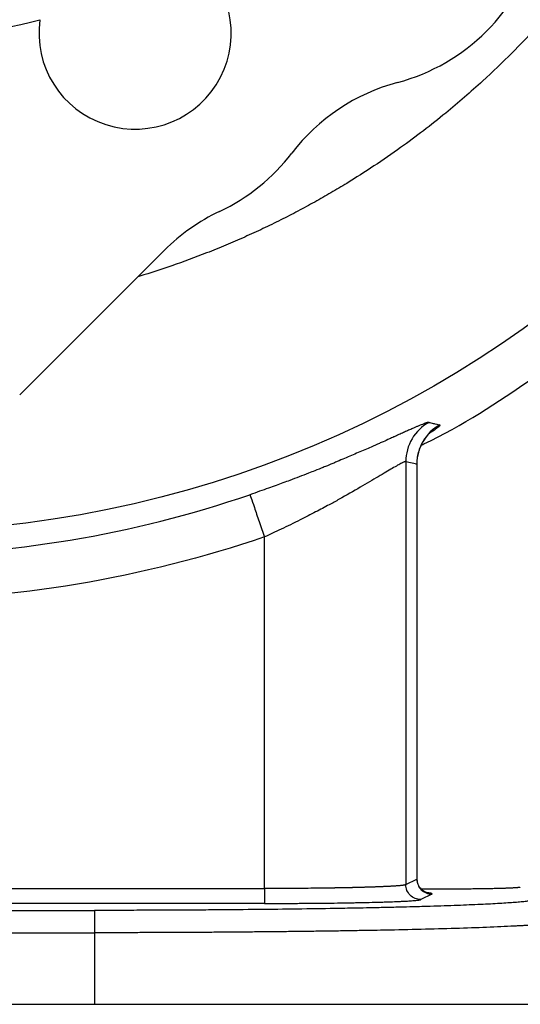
# Model space of a CAD drawing. Header units: inches. Extents: x 0.3 to 34.1, y 0.2 to 21.7.
# Tile 8 of 26: x 8.4 to 10.1, y 5.2 to 8.5. Entities that reach past the tile are written whole.
import ezdxf

# ---------------------------------------------------------------- set-up
doc = ezdxf.new("R2010")
doc.units = ezdxf.units.IN
doc.header["$MEASUREMENT"] = 0
doc.layers.add('SLD-0', color=7, linetype='Continuous', lineweight=25)
doc.styles.add('SLDTEXTSTYLE0', font='TXT', dxfattribs={"width": 0.75})
doc.dimstyles.new('SLDDIMSTYLE0', dxfattribs={"dimtxt": 0.125, "dimasz": 0.13, "dimexe": 0, "dimexo": 0.0625, "dimgap": 0.03125, "dimtad": 0, "dimtih": 1, "dimtoh": 1, "dimlfac": 0.8, "dimrnd": 1e-09, "dimzin": 12, "dimdsep": 46, "dimtxsty": 'SLDTEXTSTYLE0', "dimsah": 1, "dimcen": 0.09, "dimadec": 0, "dimazin": 3, "dimtfac": 1, "dimtofl": 0, "dimtmove": 0, "dimatfit": 3, "dimfxl": 1, "dimfrac": 2, "dimtolj": 1, "dimtzin": 12, "dimarcsym": 0})

# ---------------------------------------------------------------- blocks, each defined once
blk = doc.blocks.new('_D')
at = {"layer": 'SLD-0'}
for p, q in [((11.7791, 10.4534), (11.7791, 2.4453)), ((6.3666, 5.697), (6.3666, 2.4453)), ((8.9707, 2.7503), (8.9326, 2.7503)), ((8.9326, 2.7503), (8.9326, 2.5519)), ((9.4787, 2.7503), (9.5168, 2.7503)), ((9.5168, 2.7503), (9.5168, 2.5519)), ((6.3666, 2.5703), (8.823, 2.5703)), ((8.9326, 2.5519), (8.9707, 2.5519)), ((9.5168, 2.5519), (9.4787, 2.5519)), ((11.7791, 2.5703), (9.6264, 2.5703))]:
    blk.add_line(p, q, dxfattribs=at)
for points in [[(6.3666, 2.5703), (6.4966, 2.5503), (6.4966, 2.5903)], [(11.7791, 2.5703), (11.6491, 2.5903), (11.6491, 2.5503)]]:
    blk.add_solid(points, dxfattribs=at)
at = {"layer": 'SLD-0', "char_height": 0.125, "attachment_point": 1, "style": 'SLDTEXTSTYLE0'}
for s, insert in [('109.98', (8.9707, 2.713)), ('4.33', (9.0631, 2.526))]:
    blk.add_mtext(s, dxfattribs=dict(at, insert=insert))
blk = doc.blocks.new('_D_2')
at = {"layer": 'SLD-0'}
for p, q in [((6.3666, 5.697), (6.3666, 2.9177)), ((10.2729, 5.1727), (10.2729, 2.9177)), ((8.3763, 3.2228), (8.3382, 3.2228)), ((8.3382, 3.2228), (8.3382, 3.0243)), ((8.7919, 3.2228), (8.83, 3.2228)), ((8.83, 3.2228), (8.83, 3.0243)), ((6.3666, 3.0427), (8.2286, 3.0427)), ((10.2729, 3.0427), (8.9396, 3.0427)), ((8.3382, 3.0243), (8.3763, 3.0243)), ((8.83, 3.0243), (8.7919, 3.0243))]:
    blk.add_line(p, q, dxfattribs=at)
for points in [[(6.3666, 3.0427), (6.4966, 3.0227), (6.4966, 3.0627)], [(10.2729, 3.0427), (10.1429, 3.0627), (10.1429, 3.0227)]]:
    blk.add_solid(points, dxfattribs=at)
at = {"layer": 'SLD-0', "char_height": 0.125, "attachment_point": 1, "style": 'SLDTEXTSTYLE0'}
for s, insert in [('79.38', (8.3763, 3.1855)), ('3.13', (8.4225, 2.9984))]:
    blk.add_mtext(s, dxfattribs=dict(at, insert=insert))
blk = doc.blocks.new('_D_5')
at = {"layer": 'SLD-0'}
for p, q in [((9.7829, 10.5034), (12.7703, 10.5034)), ((12.6453, 10.5034), (12.6453, 8.1203)), ((12.3913, 8.0949), (12.3532, 8.0949)), ((12.3532, 8.0949), (12.3532, 7.8965)), ((12.8993, 8.0949), (12.9374, 8.0949)), ((12.9374, 8.0949), (12.9374, 7.8965)), ((12.3532, 7.8965), (12.3913, 7.8965)), ((12.9374, 7.8965), (12.8993, 7.8965)), ((12.6453, 5.2227), (12.6453, 7.7095)), ((10.2406, 5.2227), (12.7703, 5.2227))]:
    blk.add_line(p, q, dxfattribs=at)
for points in [[(12.6453, 10.5034), (12.6253, 10.3734), (12.6653, 10.3734)], [(12.6453, 5.2227), (12.6653, 5.3527), (12.6253, 5.3527)]]:
    blk.add_solid(points, dxfattribs=at)
at = {"layer": 'SLD-0', "char_height": 0.125, "attachment_point": 1, "style": 'SLDTEXTSTYLE0'}
for s, insert in [('107.30', (12.3913, 8.0576)), ('4.22', (12.4836, 7.8706))]:
    blk.add_mtext(s, dxfattribs=dict(at, insert=insert))

msp = doc.modelspace()

# ---------------------------------------------------------------- linework, layer by layer
at = {"color": 7, "linetype": 'Continuous', "lineweight": 25}
for p, q in [((8.3793, 7.2678), (8.8649, 7.7534)), ((9.6745, 7.0441), (9.6745, 5.6242)), ((9.6745, 7.0441), (9.7116, 7.0364)), ((9.7123, 5.6378), (9.7123, 7.0399)), ((9.7116, 7.0364), (9.7116, 5.6427)), ((9.2002, 5.6111), (9.2002, 6.7913)), ((9.6745, 5.6242), (9.7116, 5.6427)), ((7.6886, 5.6111), (9.2002, 5.6111)), ((9.7616, 5.5927), (9.7244, 5.5742)), ((9.8041, 5.6091), (9.7261, 5.6095)), ((9.2002, 5.5611), (7.6886, 5.5611)), ((4.103, 5.5378), (8.6303, 5.5378)), ((4.103, 5.4628), (8.6303, 5.4628)), ((8.6303, 5.4628), (8.6303, 5.2227)), ((4.103, 5.2227), (8.6303, 5.2227))]:
    msp.add_line(p, q, dxfattribs=at)
at = {"color": 8, "linetype": 'Continuous', "lineweight": 25}
for p, q in [((9.7116, 7.0364), (9.7097, 7.0338)), ((9.7116, 5.6427), (9.7108, 5.6434))]:
    msp.add_line(p, q, dxfattribs=at)
at = {"color": 7, "linetype": 'Continuous', "lineweight": 25}
msp.add_circle((7.9291, 10.5034), 3.6954, dxfattribs=at)
for centre, radius, start, end in [((9.4759, 8.9566), 0.6625, 284.9611, 345.0389), ((8.7663, 8.4824), 0.3225, 172.0012, 52.9988), ((7.9291, 10.5034), 2.0428, 255.318, 284.682), ((9.818, 7.6765), 0.6625, 104.9611, 142.5389), ((8.7663, 8.4824), 0.6625, 295.3405, 322.5389), ((9.3333, 7.2849), 0.6625, 115.3405, 135), ((7.9291, 10.5034), 3.7738, 270, 288.9009)]:
    msp.add_arc(centre, radius, start, end, dxfattribs=at)
at = {"color": 8, "linetype": 'Continuous', "lineweight": 25}
for points, knots in [([(10.768, 9.6565), (10.7607, 9.6325), (10.7491, 9.5942), (10.7332, 9.5472), (10.7241, 9.5209), (10.7141, 9.4929), (10.7014, 9.4585), (10.6836, 9.4125), (10.6653, 9.3676), (10.6467, 9.3237), (10.6276, 9.281), (10.6083, 9.2393), (10.5887, 9.1986), (10.5367, 9.0948), (10.4534, 8.9477), (10.3344, 8.771), (10.2561, 8.6693), (10.2163, 8.6207), (10.212, 8.6155), (10.2066, 8.609), (10.1905, 8.5897), (10.1578, 8.5514), (10.1019, 8.4891), (10.0255, 8.4093), (9.9265, 8.3143), (9.8026, 8.2069), (9.6513, 8.0909), (9.5208, 8.0044), (9.4231, 7.946), (9.3686, 7.915), (9.3125, 7.8845), (9.2546, 7.8547), (9.195, 7.8257), (9.1337, 7.7975), (9.0707, 7.7702), (8.9894, 7.7372), (8.8932, 7.7021), (8.8163, 7.6763), (8.7784, 7.6655), (8.7766, 7.665)], [0, 0, 0, 0, 0.025642, 0.040888, 0.050679, 0.054176, 0.071277, 0.088091, 0.104618, 0.120857, 0.136809, 0.152474, 0.167851, 0.182941, 0.271192, 0.340415, 0.400602, 0.402334, 0.404635, 0.407505, 0.410943, 0.430386, 0.458929, 0.496573, 0.543314, 0.599152, 0.664083, 0.738106, 0.759065, 0.780431, 0.802203, 0.824382, 0.846967, 0.86996, 0.893359, 0.917166, 0.959683, 0.998088, 1, 1, 1, 1]), ([(9.7884, 7.1673), (9.7888, 7.1664), (9.7897, 7.1646), (9.7759, 7.1537), (9.7627, 7.1441), (9.7522, 7.1375), (9.7518, 7.1373)], [0, 0, 0, 0, 0.327798, 0.675172, 0.987359, 1, 1, 1, 1])]:
    msp.add_open_spline(points, degree=3, knots=knots, dxfattribs=at)
at = {"color": 7, "linetype": 'Continuous', "lineweight": 25}
for points, knots in [([(9.7269, 7.0995), (9.7297, 7.1008), (9.8614, 7.1615), (9.9818, 7.2434), (10.0996, 7.3235)], [0, 0, 0, 0, 0.021248, 1, 1, 1, 1]), ([(9.7523, 7.1756), (9.752, 7.1757), (9.7514, 7.1757), (9.75, 7.1756), (9.7479, 7.1752), (9.745, 7.1744), (9.7417, 7.1734), (9.7383, 7.1722), (9.7345, 7.1708), (9.7272, 7.1679), (9.7174, 7.1639), (9.7048, 7.1585), (9.6938, 7.1537), (9.6809, 7.148), (9.6665, 7.1415), (9.6539, 7.1358), (9.6438, 7.1312), (9.6383, 7.1287), (9.6305, 7.1251), (9.6179, 7.1194), (9.6015, 7.1121), (9.5813, 7.1032), (9.5542, 7.0913), (9.5155, 7.0745), (9.477, 7.058), (9.4489, 7.0461), (9.4326, 7.0392), (9.4215, 7.0345), (9.4098, 7.0297), (9.393, 7.0229), (9.3719, 7.0144), (9.3449, 7.0038), (9.3169, 6.993), (9.2883, 6.9822), (9.2626, 6.9726), (9.2386, 6.9638), (9.2125, 6.9544), (9.1832, 6.944), (9.1625, 6.9368), (9.1516, 6.9331)], [0, 0, 0, 0, 0.014823, 0.031678, 0.050879, 0.072901, 0.093518, 0.109545, 0.126326, 0.146003, 0.200517, 0.226387, 0.25484, 0.288326, 0.318101, 0.349719, 0.365498, 0.376128, 0.381256, 0.408426, 0.4441, 0.464211, 0.506699, 0.569067, 0.63121, 0.662198, 0.677535, 0.693126, 0.703986, 0.720652, 0.754818, 0.779866, 0.816318, 0.851853, 0.877656, 0.903144, 0.932055, 0.964367, 1, 1, 1, 1]), ([(9.7523, 7.1756), (9.7289, 7.1628), (9.6891, 7.1242), (9.6745, 7.0709), (9.6745, 7.0441)], [-0.9999995, -0.9999995, -0.9999995, -0.9999995, -0.5, 0.0000003, 0.0000003, 0.0000003, 0.0000003]), ([(9.7523, 7.1756), (9.7546, 7.1751), (9.7567, 7.1746), (9.7646, 7.1728), (9.7693, 7.1717), (9.777, 7.1699), (9.78, 7.1693), (9.7848, 7.1682), (9.7866, 7.1678), (9.7884, 7.1673)], [1.292114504, 1.292114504, 1.292114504, 1.292114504, 1.292694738, 1.292694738, 1.294648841, 1.294648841, 1.297775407, 1.297775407, 1.301243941, 1.301243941, 1.301243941, 1.301243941]), ([(9.7123, 7.0341), (9.7125, 7.0409), (9.7129, 7.0546), (9.7165, 7.0722), (9.7208, 7.0857), (9.725, 7.096), (9.7298, 7.1057), (9.7369, 7.1178), (9.7403, 7.1224), (9.7426, 7.1255)], [0, 0, 0, 0, 0.15203, 0.304943, 0.387191, 0.479399, 0.587572, 0.717027, 1, 1, 1, 1]), ([(9.6745, 7.0441), (9.6742, 7.0442), (9.6737, 7.0443), (9.6724, 7.044), (9.6708, 7.0436), (9.6688, 7.0428), (9.6664, 7.0418), (9.6636, 7.0405), (9.6579, 7.0377), (9.6474, 7.032), (9.6296, 7.0217), (9.6077, 7.0088), (9.5738, 6.9886), (9.5229, 6.9584), (9.4655, 6.9255), (9.4144, 6.8974), (9.371, 6.8743), (9.3273, 6.852), (9.2884, 6.8326), (9.2572, 6.8177), (9.228, 6.8039), (9.2091, 6.7954), (9.2002, 6.7913)], [0, 0, 0, 0, 0.017274, 0.03459, 0.051957, 0.069381, 0.08687, 0.104429, 0.122067, 0.182284, 0.24473, 0.305065, 0.36888, 0.494197, 0.620531, 0.675241, 0.747306, 0.825901, 0.873912, 0.919552, 0.96158, 1, 1, 1, 1]), ([(9.1516, 6.9331), (9.1518, 6.9325), (9.153, 6.929), (9.1579, 6.9145), (9.1617, 6.9036), (9.1711, 6.8761), (9.1767, 6.8596), (9.1885, 6.8254), (9.1945, 6.8077), (9.2002, 6.7913)], [0, 0, 0, 0, 0.25, 0.25, 0.5, 0.5, 0.75, 0.75, 1, 1, 1, 1]), ([(9.2002, 6.7913), (8.997, 6.7217), (8.7867, 6.6685), (8.3601, 6.5975), (8.1439, 6.5797), (7.9291, 6.5797)], [0, 0, 0, 0, 0.5, 0.5, 1, 1, 1, 1]), ([(9.6745, 5.6242), (9.6742, 5.624), (9.6736, 5.6237), (9.6722, 5.6233), (9.6704, 5.6229), (9.6682, 5.6224), (9.6657, 5.622), (9.6628, 5.6217), (9.6597, 5.6213), (9.6563, 5.6209), (9.6526, 5.6206), (9.6487, 5.6202), (9.6446, 5.6199), (9.6403, 5.6196), (9.6358, 5.6193), (9.6312, 5.619), (9.6265, 5.6188), (9.6216, 5.6185), (9.6167, 5.6183), (9.6119, 5.6181), (9.6072, 5.6178), (9.6024, 5.6176), (9.5977, 5.6174), (9.593, 5.6172), (9.5884, 5.617), (9.5838, 5.6168), (9.5793, 5.6166), (9.5748, 5.6165), (9.5704, 5.6163), (9.566, 5.6161), (9.5617, 5.616), (9.5574, 5.6158), (9.5533, 5.6157), (9.5491, 5.6156), (9.5451, 5.6154), (9.5411, 5.6153), (9.5372, 5.6152), (9.5333, 5.6151), (9.5295, 5.6149), (9.5258, 5.6148), (9.5222, 5.6147), (9.5186, 5.6146), (9.5151, 5.6145), (9.5117, 5.6144), (9.5084, 5.6144), (9.5051, 5.6143), (9.5019, 5.6142), (9.4988, 5.6141), (9.4958, 5.6141), (9.4928, 5.614), (9.49, 5.6139), (9.4871, 5.6139), (9.4844, 5.6138), (9.4817, 5.6137), (9.4792, 5.6137), (9.4766, 5.6136), (9.4742, 5.6136), (9.4718, 5.6136), (9.4695, 5.6135), (9.4673, 5.6135), (9.4651, 5.6134), (9.463, 5.6134), (9.4609, 5.6134), (9.4589, 5.6133), (9.457, 5.6133), (9.4551, 5.6133), (9.4533, 5.6132), (9.4515, 5.6132), (9.4497, 5.6132), (9.4481, 5.6132), (9.4464, 5.6131), (9.4448, 5.6131), (9.4433, 5.6131), (9.4418, 5.6131), (9.4404, 5.613), (9.439, 5.613), (9.4376, 5.613), (9.4363, 5.613), (9.435, 5.6129), (9.4338, 5.6129), (9.4327, 5.6129), (9.4315, 5.6129), (9.4304, 5.6129), (9.4294, 5.6129), (9.4284, 5.6128), (9.4274, 5.6128), (9.4128, 5.6126), (9.3864, 5.6122), (9.3492, 5.6118), (9.3192, 5.6116), (9.2951, 5.6114), (9.2759, 5.6113), (9.2569, 5.6112), (9.238, 5.6111), (9.2188, 5.6111), (9.2063, 5.6111), (9.2002, 5.6111)], [0, 0, 0, 0, 0.021212, 0.042075, 0.062558, 0.082631, 0.102263, 0.121426, 0.140096, 0.158247, 0.175856, 0.192905, 0.209376, 0.225252, 0.240522, 0.255175, 0.269206, 0.282693, 0.29584, 0.30866, 0.321157, 0.333339, 0.345208, 0.356771, 0.368031, 0.378995, 0.389666, 0.400049, 0.410149, 0.419971, 0.429519, 0.438799, 0.447814, 0.45657, 0.465071, 0.473321, 0.481326, 0.489089, 0.496616, 0.503912, 0.510979, 0.517824, 0.524451, 0.530864, 0.537068, 0.543068, 0.548867, 0.554471, 0.559883, 0.565109, 0.570153, 0.575019, 0.579711, 0.584235, 0.588594, 0.592792, 0.596834, 0.600724, 0.604467, 0.608066, 0.611547, 0.614933, 0.618225, 0.621425, 0.624534, 0.627554, 0.630487, 0.633333, 0.636095, 0.638774, 0.641371, 0.643888, 0.646325, 0.648684, 0.650966, 0.653172, 0.655303, 0.657361, 0.659346, 0.661259, 0.663102, 0.664875, 0.666578, 0.668214, 0.669782, 0.671283, 0.672719, 0.73866, 0.793339, 0.839146, 0.868364, 0.895257, 0.920271, 0.947977, 0.974326, 1, 1, 1, 1]), ([(9.7244, 5.5742), (9.7114, 5.5742), (9.6984, 5.5796), (9.6799, 5.5981), (9.6745, 5.6111), (9.6745, 5.6242)], [0, 0, 0, 0, 0.5, 0.5, 1, 1, 1, 1]), ([(9.7116, 5.6427), (9.7116, 5.6296), (9.717, 5.6166), (9.7355, 5.5981), (9.7485, 5.5927), (9.7616, 5.5927)], [0, 0, 0, 0, 0.5, 0.5, 1, 1, 1, 1]), ([(9.7473, 5.5964), (9.7474, 5.5964), (9.7476, 5.5964), (9.7444, 5.5971), (9.7393, 5.5992), (9.7332, 5.6027), (9.7272, 5.6076), (9.7204, 5.6154), (9.7138, 5.6273), (9.7128, 5.6382), (9.7122, 5.6434)], [0, 0, 0, 0, 0.127932, 0.288287, 0.415205, 0.521347, 0.6149, 0.700492, 0.855264, 1, 1, 1, 1]), ([(9.2002, 5.6111), (9.2002, 5.5983), (9.2002, 5.5855), (9.2002, 5.567), (9.2002, 5.5615), (9.2002, 5.5611)], [0, 0, 0, 0, 0.5, 0.5, 1, 1, 1, 1]), ([(9.7616, 5.5927), (9.763, 5.5939), (9.7647, 5.5953), (9.7465, 5.5966), (9.7437, 5.5968)], [0, 0, 0, 0, 0.847373, 1, 1, 1, 1]), ([(10.0585, 5.6158), (10.0585, 5.6157), (10.0584, 5.6155), (10.0576, 5.6152), (10.0564, 5.6149), (10.0548, 5.6146), (10.0528, 5.6144), (10.0505, 5.6141), (10.0478, 5.6139), (10.0449, 5.6136), (10.0416, 5.6134), (10.0382, 5.6132), (10.0346, 5.613), (10.0307, 5.6128), (10.0268, 5.6126), (10.0227, 5.6124), (10.0185, 5.6122), (10.0142, 5.612), (10.0099, 5.6119), (10.0056, 5.6117), (10.0012, 5.6116), (9.9969, 5.6114), (9.9926, 5.6113), (9.9883, 5.6112), (9.98, 5.611), (9.9671, 5.6107), (9.9488, 5.6103), (9.9295, 5.61), (9.9094, 5.6097), (9.8888, 5.6095), (9.8678, 5.6093), (9.8466, 5.6092), (9.8253, 5.6091), (9.8112, 5.6091), (9.8041, 5.6091)], [0, 0, 0, 0, 0.028383, 0.056162, 0.083338, 0.109911, 0.13588, 0.161245, 0.186007, 0.210165, 0.23372, 0.256672, 0.27902, 0.300764, 0.321905, 0.342443, 0.362377, 0.381707, 0.400434, 0.418557, 0.436077, 0.452993, 0.469306, 0.485015, 0.500121, 0.558359, 0.615922, 0.672811, 0.729027, 0.784568, 0.839436, 0.89363, 0.947152, 1, 1, 1, 1]), ([(10.1157, 5.5747), (10.1153, 5.5745), (10.1143, 5.5741), (10.1119, 5.5733), (10.1083, 5.5723), (10.1017, 5.571), (10.0921, 5.5695), (10.078, 5.5678), (10.0645, 5.5664), (10.0513, 5.5652), (10.0298, 5.5635), (9.9912, 5.5609), (9.9267, 5.5575), (9.8486, 5.5543), (9.7708, 5.5517), (9.7043, 5.5498), (9.6516, 5.5484), (9.5997, 5.5472), (9.5473, 5.5461), (9.4881, 5.5449), (9.4068, 5.5435), (9.2953, 5.5419), (9.164, 5.5404), (9.052, 5.5394), (8.9618, 5.5388), (8.8997, 5.5385), (8.8333, 5.5382), (8.7743, 5.538), (8.7171, 5.5379), (8.6731, 5.5378), (8.6443, 5.5378), (8.6303, 5.5378)], [0, 0, 0, 0, 0.010703, 0.0239884, 0.0399107, 0.0585563, 0.0922455, 0.1170913, 0.1480404, 0.163485, 0.1789203, 0.2407177, 0.3049196, 0.3691079, 0.4345679, 0.4725966, 0.5000461, 0.5328292, 0.5655276, 0.5898699, 0.6309936, 0.695603, 0.7593592, 0.8211515, 0.8520174, 0.8829486, 0.9052469, 0.9414701, 0.9618148, 0.9813495, 1, 1, 1, 1]), ([(9.2002, 5.5611), (9.2055, 5.5612), (9.2159, 5.5612), (9.2312, 5.5612), (9.2508, 5.5612), (9.2713, 5.5613), (9.2949, 5.5614), (9.3168, 5.5615), (9.3487, 5.5617), (9.3883, 5.562), (9.4349, 5.5626), (9.4722, 5.5631), (9.4968, 5.5636), (9.5109, 5.5639), (9.5318, 5.5643), (9.5553, 5.5648), (9.58, 5.5654), (9.5974, 5.5659), (9.6141, 5.5664), (9.6347, 5.5672), (9.6533, 5.5679), (9.6693, 5.5687), (9.6837, 5.5695), (9.6949, 5.5703), (9.7048, 5.5711), (9.7118, 5.5718), (9.718, 5.5726), (9.7224, 5.5734), (9.7238, 5.5739), (9.7244, 5.5742)], [0, 0, 0, 0, 0.020092, 0.039236, 0.05762, 0.093958, 0.11705, 0.147396, 0.17813, 0.240638, 0.304353, 0.369003, 0.401598, 0.415401, 0.434316, 0.499934, 0.531651, 0.565572, 0.596996, 0.630891, 0.695552, 0.72756, 0.759299, 0.821824, 0.844222, 0.882921, 0.924533, 0.96372, 1, 1, 1, 1]), ([(8.6303, 5.5378), (8.6303, 5.5376), (8.6303, 5.5354), (8.6303, 5.5277), (8.6303, 5.5221), (8.6303, 5.5083), (8.6303, 5.5), (8.6303, 5.4822), (8.6303, 5.4725), (8.6303, 5.4628)], [0, 0, 0, 0, 0.25, 0.25, 0.5, 0.5, 0.75, 0.75, 1, 1, 1, 1]), ([(10.1906, 5.4998), (10.1901, 5.4995), (10.189, 5.4991), (10.1868, 5.4984), (10.1842, 5.4977), (10.1811, 5.497), (10.1776, 5.4964), (10.1738, 5.4957), (10.1696, 5.4951), (10.165, 5.4945), (10.1602, 5.4939), (10.1551, 5.4933), (10.1496, 5.4927), (10.144, 5.4922), (10.1381, 5.4916), (10.1319, 5.491), (10.1256, 5.4905), (10.1191, 5.49), (10.1125, 5.4895), (10.1057, 5.489), (10.0988, 5.4885), (10.0918, 5.488), (10.0847, 5.4876), (10.0775, 5.4871), (10.0703, 5.4867), (10.063, 5.4863), (10.0557, 5.4858), (10.0484, 5.4854), (10.041, 5.4851), (10.0337, 5.4847), (10.0011, 5.483), (9.9372, 5.4803), (9.8305, 5.4767), (9.7149, 5.4737), (9.6167, 5.4715), (9.5422, 5.4702), (9.4932, 5.4693), (9.4432, 5.4685), (9.3922, 5.4678), (9.3404, 5.4671), (9.2879, 5.4665), (9.2347, 5.4659), (9.181, 5.4654), (9.1268, 5.4649), (9.0721, 5.4645), (9.0172, 5.4641), (8.962, 5.4637), (8.9067, 5.4635), (8.8513, 5.4632), (8.7959, 5.4631), (8.7405, 5.4629), (8.6853, 5.4629), (8.6486, 5.4629), (8.6303, 5.4628)], [0, 0, 0, 0, 0.0118736, 0.0235698, 0.0350887, 0.0464301, 0.0575942, 0.0685809, 0.0793903, 0.0900222, 0.1004768, 0.110754, 0.1208539, 0.1307763, 0.1405214, 0.1500891, 0.1594794, 0.1686924, 0.1777279, 0.1865861, 0.1952669, 0.2037704, 0.2120964, 0.2202451, 0.2282164, 0.2360103, 0.2436268, 0.251066, 0.2583278, 0.2654122, 0.2723192, 0.3511043, 0.4260612, 0.4971895, 0.5644889, 0.5897133, 0.6148165, 0.6397985, 0.6646593, 0.6893991, 0.7140177, 0.7385152, 0.7628916, 0.787147, 0.8112813, 0.8352946, 0.8591868, 0.8829581, 0.9066084, 0.9301377, 0.953546, 0.9768335, 1, 1, 1, 1]), ([(8.6303, 5.2227), (8.6393, 5.2227), (8.6573, 5.2227), (8.6843, 5.2227), (8.7112, 5.2227), (8.7381, 5.2227), (8.7649, 5.2227), (8.7917, 5.2227), (8.8185, 5.2227), (8.8452, 5.2227), (8.8719, 5.2227), (8.8985, 5.2227), (8.9648, 5.2227), (9.0698, 5.2227), (9.2101, 5.2227), (9.3453, 5.2227), (9.4739, 5.2227), (9.5951, 5.2227), (9.7074, 5.2227), (9.8102, 5.2227), (9.9022, 5.2227), (9.9829, 5.2227), (10.0514, 5.2227), (10.1071, 5.2227), (10.1401, 5.2227), (10.1586, 5.2227), (10.1681, 5.2227), (10.1762, 5.2227), (10.1826, 5.2227), (10.1876, 5.2227), (10.1896, 5.2227), (10.1906, 5.2227)], [0, 0, 0, 0, 0.0113913, 0.0227675, 0.034132, 0.0454882, 0.0568395, 0.0681893, 0.079541, 0.090898, 0.1022636, 0.1136413, 0.1250345, 0.1875233, 0.2500236, 0.3125124, 0.3750127, 0.4375015, 0.5000018, 0.5624906, 0.6249909, 0.6874797, 0.74998, 0.8124688, 0.8749691, 0.8958409, 0.9166714, 0.9374817, 0.9582926, 0.9791251, 1, 1, 1, 1])]:
    msp.add_open_spline(points, degree=3, knots=knots, dxfattribs=at)
msp.add_open_spline([(9.7884, 7.1673), (9.7653, 7.1544), (9.7261, 7.1159), (9.7116, 7.0629), (9.7116, 7.0364)], degree=3, dxfattribs=at)

# ---------------------------------------------------------------- dimensions: what is measured, and where the dimension line sits
at = {"layer": 'SLD-0'}
for base, p1, p2, picture, middle in [((6.3666, 2.5703), (11.7791, 10.5034), (6.3666, 5.747), '_D', (9.2247, 2.5703)), ((10.2728845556, 3.0427393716), (6.3666345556, 5.7470356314), (10.2728845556, 5.2226606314), '_D_2', (8.5841241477, 3.0427393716))]:
    dim = msp.add_linear_dim(base=base, p1=p1, p2=p2, dimstyle='SLDDIMSTYLE0', dxfattribs=at)
    dim.commit()
    dim.dimension.update_dxf_attribs({"geometry": picture, "text_midpoint": middle, "dimtype": 160})
dim = msp.add_linear_dim(base=(12.6453, 5.2227), p1=(9.7329, 10.5034), p2=(10.1906, 5.2227), angle=90, dimstyle='SLDDIMSTYLE0', dxfattribs=at)
dim.commit()
dim.dimension.update_dxf_attribs({"geometry": '_D_5', "text_midpoint": (12.6453, 7.9149), "dimtype": 160})

doc.saveas('drawing.dxf')
